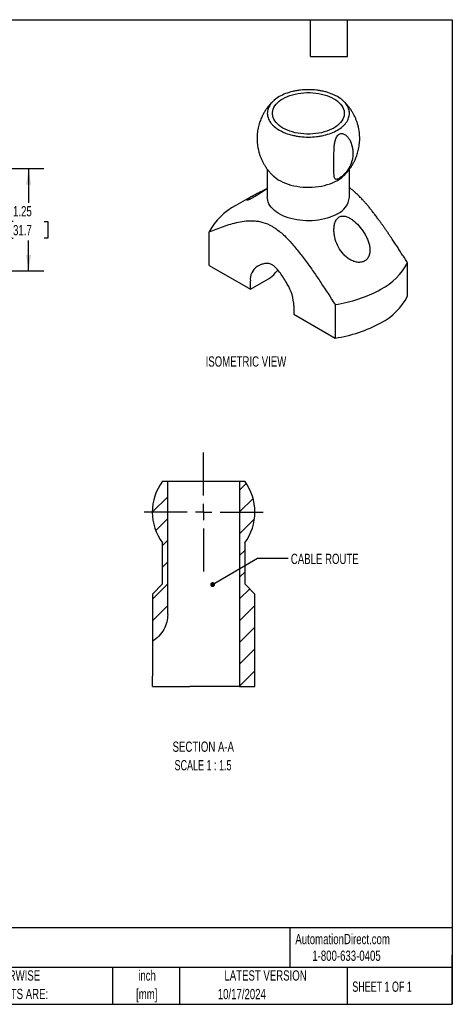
# Model space of a CAD drawing. Header units: inches. Extents: x 0.5 to 21.5, y 0.5 to 16.5.
# Tile 3 of 3: x 14.5 to 21.5, y 0.5 to 16.5. Entities that reach past the tile are written whole.
import ezdxf

# ---------------------------------------------------------------- set-up
doc = ezdxf.new("R2010")
doc.units = ezdxf.units.IN
doc.header["$LTSCALE"] = 2
doc.header["$MEASUREMENT"] = 0
doc.linetypes.add('CENTERX2', pattern=[0.8, 0.5, -0.1, 0.1, -0.1])
doc.layers.add('CENTER', color=40, linetype='CENTERX2')
doc.layers.add('DIMENSIONS', color=140, linetype='Continuous', lineweight=25)
doc.layers.add('TEXT', color=140, linetype='Continuous', lineweight=25)
doc.styles.add('SLDTEXTSTYLE0', font='TXT', dxfattribs={"width": 0.7})
doc.styles.add('SLDTEXTSTYLE1', font='TXT', dxfattribs={"width": 0.65})
doc.styles.add('SLDTEXTSTYLE2', font='TXT', dxfattribs={"width": 0.653846})
doc.dimstyles.new('SLDDIMSTYLE0', dxfattribs={"dimtxt": 0.169922, "dimasz": 0.26, "dimexe": 0, "dimexo": 0.0625, "dimgap": 0.04248, "dimtad": 0, "dimtih": 1, "dimtoh": 1, "dimlfac": 0.75, "dimrnd": 1e-09, "dimzin": 12, "dimdsep": 46, "dimtxsty": 'SLDTEXTSTYLE0', "dimsah": 1, "dimcen": 0.09, "dimadec": 0, "dimazin": 3, "dimtfac": 1, "dimtofl": 0, "dimtmove": 0, "dimatfit": 3, "dimfxl": 0, "dimfrac": 2, "dimtolj": 1, "dimtzin": 12, "dimarcsym": 0})
doc.dimstyles.new('SLDDIMSTYLE9', dxfattribs={"dimtxt": 0.18, "dimasz": 0.08, "dimexe": 0, "dimexo": 0.0625, "dimgap": 0, "dimtad": 0, "dimtih": 1, "dimtoh": 1, "dimdec": 0, "dimrnd": 1e-09, "dimzin": 0, "dimdsep": 46, "dimtxsty": 'Standard', "dimblk1": 'DOT', "dimblk2": 'DOT', "dimsah": 1, "dimcen": 0.09, "dimadec": 0, "dimazin": 0, "dimtfac": 0.08, "dimtdec": 0, "dimtofl": 0, "dimtmove": 0, "dimatfit": 3, "dimldrblk": 'DOT', "dimfxl": 0, "dimfrac": 2, "dimtolj": 1, "dimtzin": 0, "dimarcsym": 0})

# ---------------------------------------------------------------- blocks, each defined once
blk = doc.blocks.new('_D_9')
at = {"layer": 'DIMENSIONS'}
for p, q in [((13.104, 14.081), (14.872, 14.081)), ((14.622, 14.081), (14.622, 13.526)), ((14.37, 13.218), (14.313, 13.218)), ((14.313, 13.218), (14.313, 12.948)), ((14.875, 13.218), (14.932, 13.218)), ((14.932, 13.218), (14.932, 12.948)), ((14.313, 12.948), (14.37, 12.948)), ((14.622, 12.417), (14.622, 12.91)), ((14.932, 12.948), (14.875, 12.948)), ((13.104, 12.417), (14.872, 12.417))]:
    blk.add_line(p, q, dxfattribs=at)
for points in [[(14.622, 14.081), (14.582, 13.821), (14.662, 13.821)], [(14.622, 12.417), (14.662, 12.677), (14.582, 12.677)]]:
    blk.add_solid(points, dxfattribs=at)
at = {"layer": 'DIMENSIONS', "char_height": 0.1667, "attachment_point": 1, "style": 'SLDTEXTSTYLE0'}
for s, insert in [('1.25', (14.37, 13.471)), ('31.7', (14.37, 13.163))]:
    blk.add_mtext(s, dxfattribs=dict(at, insert=insert))
blk = doc.blocks.new('_Dot')
at = {"color": 0, "linetype": 'ByBlock', "lineweight": -2}
blk.add_line((-0.5, 0), (-1, 0), dxfattribs=at)
at = {"color": 0, "linetype": 'ByBlock', "const_width": 0.5}
blk.add_lwpolyline([(-0.25, 0, 1), (0.25, 0, 1)], format="xyb", close=True, dxfattribs=at)
blk = doc.blocks.new('SW_CENTERMARKSYMBOL_4')
at = {"layer": 'CENTER', "color": 0}
for p, q in [((0, 0.267), (0, 0.967)), ((-0.267, 0), (-0.967, 0)), ((0, 0), (-0.133, 0)), ((0, 0), (0, 0.133)), ((0, 0), (0, -0.133)), ((0, 0), (0.133, 0)), ((0.267, 0), (0.967, 0)), ((0, -0.267), (0, -0.967))]:
    blk.add_line(p, q, dxfattribs=at)

msp = doc.modelspace()

# ---------------------------------------------------------------- hatches: boundary and pattern name
at = {"layer": 'DIMENSIONS', "linetype": 'Continuous', "lineweight": 18}
h = msp.add_hatch(dxfattribs=at)
h.set_pattern_fill('ANSI31', color=256, scale=2, style=0)
edge = h.paths.add_edge_path(flags=0)
edge.add_line((16.796755, 7.998779), (16.796755, 7.332112))
edge.add_line((16.796755, 7.332112), (16.631422, 7.166779))
edge.add_line((16.631422, 7.166779), (16.631422, 6.399872))
edge.add_spline(control_points=[(16.631422, 6.399872), (16.785657, 6.489554), (16.880088, 6.677249), (16.880088, 6.832112)], knot_values=[0, 0, 0, 0, 1, 1, 1, 1], weights=[1, 1, 1, 1], degree=3, periodic=0)
edge.add_line((16.880088, 6.832112), (16.880088, 8.998779))
edge.add_line((16.880088, 8.998779), (16.796755, 8.998779))
edge.add_arc((17.463422, 8.498779), 0.833333, 143.1301024, 216.8698976)
h = msp.add_hatch(dxfattribs=at)
h.set_pattern_fill('ANSI31', color=256, scale=2, style=0)
edge = h.paths.add_edge_path(flags=0)
edge.add_line((18.130088, 7.332112), (18.130088, 7.998779))
edge.add_arc((17.463422, 8.498779), 0.833333, 323.1301024, 396.8698976)
edge.add_line((18.130088, 8.998779), (18.046755, 8.998779))
edge.add_line((18.046755, 8.998779), (18.046755, 5.665445))
edge.add_line((18.046755, 5.665445), (18.295422, 5.665445))
edge.add_line((18.295422, 5.665445), (18.295422, 7.166779))
edge.add_line((18.295422, 7.166779), (18.130088, 7.332112))

# ---------------------------------------------------------------- linework, layer by layer
for p, q in [((18.599211, 15.181939), (18.596893, 15.179753)), ((18.497232, 14.07017), (18.497232, 13.616902)), ((19.830565, 13.616902), (19.830565, 14.069835)), ((18.250317, 13.633691), (17.985387, 13.480701)), ((17.554421, 12.50588), (17.554421, 13.050241)), ((17.554421, 12.50588), (18.222033, 12.120477)), ((20.773376, 12.00612), (20.773376, 12.550481)), ((18.222033, 12.120477), (18.515718, 12.290017)), ((18.222033, 12.120477), (18.222033, 12.256567)), ((18.929139, 11.848363), (18.929139, 11.712272)), ((19.59675, 11.871229), (19.59675, 11.326869)), ((18.929139, 11.712272), (19.59675, 11.326869)), ((16.796755, 8.998779), (16.880088, 8.998779)), ((16.880088, 6.832112), (16.880088, 8.998779)), ((16.880088, 8.998779), (17.463422, 8.998779)), ((17.463422, 8.998779), (18.046755, 8.998779)), ((18.046755, 8.998779), (18.046755, 5.665445)), ((18.046755, 8.998779), (18.130088, 8.998779)), ((16.796755, 7.332112), (16.796755, 7.998779)), ((18.130088, 7.998779), (18.130088, 7.332112)), ((16.631422, 7.166779), (16.796755, 7.332112)), ((18.130088, 7.332112), (18.295422, 7.166779)), ((16.631422, 7.166779), (16.631422, 6.399872)), ((18.295422, 5.665445), (18.295422, 7.166779)), ((16.631422, 6.192186), (16.631422, 5.832112)), ((16.631422, 5.665445), (16.631422, 5.832112)), ((16.631422, 5.665445), (17.046755, 5.665445)), ((17.046755, 5.665445), (17.239063, 5.665445)), ((17.463422, 5.665445), (17.239063, 5.665445)), ((18.046755, 5.665445), (17.463422, 5.665445)), ((18.046755, 5.665445), (18.295422, 5.665445))]:
    msp.add_line(p, q)
at = {"flags": 128}
for points in [[(19.576378, 14.739684), (19.540907, 14.720834), (19.50286, 14.703738), (19.462498, 14.688516), (19.420097, 14.675269), (19.375945, 14.664089), (19.330345, 14.655051), (19.283608, 14.648219), (19.236053, 14.643638), (19.188005, 14.641339), (19.139793, 14.641339), (19.091745, 14.643638), (19.04419, 14.648219), (18.997453, 14.655051), (18.951852, 14.664089), (18.907701, 14.675269), (18.865299, 14.688516), (18.824937, 14.703738), (18.786891, 14.720834), (18.75142, 14.739684), (18.718766, 14.760161), (18.689154, 14.782125), (18.662784, 14.805425), (18.639837, 14.829903), (18.620471, 14.855391), (18.604816, 14.881716), (18.592981, 14.908696), (18.585045, 14.936149), (18.581064, 14.963887), (18.581064, 14.991719), (18.585045, 15.019457), (18.592981, 15.046909), (18.604816, 15.07389), (18.620471, 15.100215), (18.639837, 15.125703), (18.662784, 15.150181), (18.689154, 15.173481), (18.718766, 15.195445), (18.75142, 15.215922)], [(18.75142, 15.215922), (18.786891, 15.234772), (18.824937, 15.251867), (18.865299, 15.26709), (18.907701, 15.280337), (18.951852, 15.291517), (18.997453, 15.300555), (19.04419, 15.307387), (19.091745, 15.311968), (19.139793, 15.314266), (19.188005, 15.314266), (19.236053, 15.311968), (19.283608, 15.307387), (19.330345, 15.300555), (19.375945, 15.291517), (19.420097, 15.280337), (19.462498, 15.26709), (19.50286, 15.251867), (19.540907, 15.234772), (19.576378, 15.215922), (19.609031, 15.195445), (19.638644, 15.173481), (19.665014, 15.150181), (19.68796, 15.125703), (19.707327, 15.100215), (19.722981, 15.07389), (19.734817, 15.046909), (19.742752, 15.019457), (19.746734, 14.991719), (19.746734, 14.963887), (19.742752, 14.936149), (19.734817, 14.908696), (19.722981, 14.881716), (19.707327, 14.855391), (19.68796, 14.829903), (19.665014, 14.805425), (19.638644, 14.782125), (19.609031, 14.760161), (19.576378, 14.739684)], [(18.599052, 13.95684), (18.611366, 13.945916), (18.641542, 13.922131), (18.674784, 13.899749), (18.710896, 13.878902), (18.749667, 13.859712), (18.790868, 13.842292), (18.834259, 13.826743), (18.879584, 13.813157), (18.926577, 13.801615), (18.974963, 13.792183), (19.024458, 13.784916), (19.074772, 13.779859), (19.125608, 13.777039), (19.176669, 13.776474), (19.227655, 13.778168), (19.278267, 13.782109), (19.328207, 13.788276), (19.377184, 13.796631), (19.424909, 13.807126), (19.471102, 13.8197), (19.515492, 13.834277), (19.557819, 13.850774), (19.597834, 13.869093), (19.635303, 13.889126)], [(19.635303, 13.344766), (19.597834, 13.324732), (19.557819, 13.306414), (19.515492, 13.289917), (19.471102, 13.275339), (19.424909, 13.262766), (19.377184, 13.252271), (19.328207, 13.243915), (19.278267, 13.237749), (19.227655, 13.233807), (19.176669, 13.232114), (19.125608, 13.232679), (19.074772, 13.235498), (19.024458, 13.240556), (18.974963, 13.247822), (18.926577, 13.257254), (18.879584, 13.268797), (18.834259, 13.282382), (18.790868, 13.297931), (18.749667, 13.315352), (18.710896, 13.334542), (18.674784, 13.355389), (18.641542, 13.377771), (18.611366, 13.401556), (18.584432, 13.426605), (18.560898, 13.45277), (18.540904, 13.479899), (18.524565, 13.507832), (18.511978, 13.536404), (18.503217, 13.56545), (18.498333, 13.594797), (18.497232, 13.616902)]]:
    msp.add_lwpolyline(points, dxfattribs=at)
for centre, radius, start, end in [((19.375717, 14.345693), 0.525203, 299.6208794, 312.1985338), ((19.422168, 14.110135), 0.307037, 313.9611159, 322.1258192), ((19.494868, 13.65165), 0.337491, 294.5895483, 354.0903107), ((18.461008, 12.573555), 1.02427, 117.6682226, 152.2644861), ((18.471408, 12.281037), 0.250573, 124.2778785, 185.6044048), ((19.86679, 13.027167), 1.02427, 297.6682226, 332.2644861), ((18.35133, 12.589771), 0.34187, 298.7407389, 323.0399057), ((18.891712, 12.191351), 0.329543, 133.0826182, 144.1787892), ((18.201962, 11.822249), 0.727646, 2.056692, 31.7243783), ((19.294831, 14.017935), 2.167833, 278.0057486, 298.8970864), ((19.86679, 12.482806), 1.02427, 297.6682226, 332.2644861), ((19.294831, 13.473575), 2.167833, 278.0057486, 298.8970864), ((17.463422, 8.498779), 0.833333, 143.1301024, 216.8698976), ((17.463422, 8.498779), 0.833333, 323.1301024, 36.8698976)]:
    msp.add_arc(centre, radius, start, end)
for points, knots in [([(19.635303, 14.705667), (19.666444, 14.723644), (19.694008, 14.743084), (19.730211, 14.77435), (19.741415, 14.785126), (19.762056, 14.8074), (19.771508, 14.818936), (19.796579, 14.853895), (19.809176, 14.877882), (19.821954, 14.914875), (19.825193, 14.92742), (19.829505, 14.952669), (19.830566, 14.965257), (19.830565, 15.002914), (19.82635, 15.027878), (19.813556, 15.065106), (19.808193, 15.077468), (19.795526, 15.101573), (19.780877, 15.125202), (19.762324, 15.147889), (19.741793, 15.1701), (19.730471, 15.181022), (19.693925, 15.212611), (19.666341, 15.231997), (19.620262, 15.258634), (19.604113, 15.267103), (19.570189, 15.283196), (19.552509, 15.290766), (19.498157, 15.311741), (19.459882, 15.323571), (19.399393, 15.338071), (19.378595, 15.342377), (19.336693, 15.349724), (19.315565, 15.352779), (19.251665, 15.360135), (19.208382, 15.362643), (19.120393, 15.36268), (19.076981, 15.360199), (19.013086, 15.352894), (18.991971, 15.349857), (18.950115, 15.342555), (18.929291, 15.338264), (18.868684, 15.323793), (18.83038, 15.311985), (18.757918, 15.284103), (18.723635, 15.267916), (18.692494, 15.249939)], [0, 0, 0, 0, 0.0625, 0.0625, 0.09375, 0.09375, 0.125, 0.125, 0.1875, 0.1875, 0.21875, 0.21875, 0.25, 0.25, 0.3125, 0.3125, 0.34375, 0.34375, 0.375, 0.40625, 0.40625, 0.4375, 0.4375, 0.5, 0.5, 0.53125, 0.53125, 0.5625, 0.5625, 0.625, 0.625, 0.65625, 0.65625, 0.6875, 0.6875, 0.75, 0.75, 0.8125, 0.8125, 0.84375, 0.84375, 0.875, 0.875, 0.9375, 0.9375, 1, 1, 1, 1]), ([(18.692494, 15.249939), (18.661354, 15.231962), (18.633789, 15.212522), (18.597586, 15.181256), (18.586382, 15.17048), (18.565741, 15.148206), (18.556289, 15.13667), (18.531219, 15.101711), (18.518621, 15.077724), (18.505844, 15.040731), (18.502604, 15.028186), (18.498292, 15.002937), (18.497232, 14.990349), (18.497233, 14.952692), (18.501448, 14.927728), (18.514242, 14.8905), (18.519605, 14.878138), (18.532271, 14.854033), (18.54692, 14.830404), (18.565473, 14.807717), (18.586005, 14.785506), (18.597326, 14.774584), (18.633872, 14.742995), (18.661457, 14.723609), (18.707535, 14.696972), (18.723684, 14.688503), (18.757608, 14.67241), (18.775289, 14.66484), (18.829641, 14.643865), (18.867915, 14.632035), (18.928404, 14.617535), (18.949202, 14.613229), (18.991105, 14.605882), (19.012232, 14.602827), (19.076132, 14.595471), (19.119416, 14.592963), (19.207404, 14.592926), (19.250816, 14.595407), (19.314711, 14.602712), (19.335827, 14.605749), (19.377682, 14.613051), (19.398506, 14.617342), (19.459113, 14.631813), (19.497418, 14.643621), (19.56988, 14.671503), (19.604163, 14.68769), (19.635303, 14.705667)], [0, 0, 0, 0, 0.0625, 0.0625, 0.09375, 0.09375, 0.125, 0.125, 0.1875, 0.1875, 0.21875, 0.21875, 0.25, 0.25, 0.3125, 0.3125, 0.34375, 0.34375, 0.375, 0.40625, 0.40625, 0.4375, 0.4375, 0.5, 0.5, 0.53125, 0.53125, 0.5625, 0.5625, 0.625, 0.625, 0.65625, 0.65625, 0.6875, 0.6875, 0.75, 0.75, 0.8125, 0.8125, 0.84375, 0.84375, 0.875, 0.875, 0.9375, 0.9375, 1, 1, 1, 1]), ([(18.587095, 15.17051), (18.58277, 15.166486), (18.566564, 15.151409), (18.541227, 15.123856), (18.513069, 15.090571), (18.490255, 15.060438), (18.466675, 15.026824), (18.451745, 15.00203), (18.442191, 14.986165)], [0, 0, 0, 0, 0.07530813, 0.282198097, 0.476671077, 0.631108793, 0.763961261, 1, 1, 1, 1]), ([(19.885606, 14.1529), (19.894533, 14.16903), (19.907097, 14.191731), (19.92353, 14.226485), (19.936664, 14.256838), (19.950689, 14.293932), (19.963603, 14.333853), (19.975018, 14.376627), (19.984454, 14.421665), (19.991557, 14.468555), (19.996052, 14.516915), (19.997725, 14.56639), (19.996413, 14.616641), (19.991999, 14.667347), (19.984406, 14.718198), (19.97359, 14.768899), (19.959537, 14.819167), (19.942261, 14.86873), (19.921799, 14.91733), (19.898206, 14.964719), (19.871566, 15.010669), (19.841952, 15.054933), (19.809545, 15.097379), (19.774208, 15.137514), (19.747192, 15.165678), (19.731308, 15.17962), (19.728846, 15.181782)], [0, 0, 0, 0, 0.0491801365, 0.0692186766, 0.102572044, 0.1374191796, 0.1750158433, 0.2145013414, 0.2555156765, 0.2977588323, 0.3410019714, 0.3850630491, 0.429795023, 0.4750781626, 0.5208147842, 0.5669252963, 0.6133450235, 0.660021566, 0.7069125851, 0.7539839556, 0.801208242, 0.8485634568, 0.8960320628, 0.9436001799, 0.9912569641, 1, 1, 1, 1]), ([(18.442191, 14.986165), (18.433265, 14.970036), (18.420701, 14.947334), (18.404267, 14.91258), (18.391133, 14.882228), (18.377108, 14.845133), (18.364195, 14.805212), (18.352779, 14.762438), (18.343344, 14.717401), (18.336241, 14.67051), (18.331745, 14.62215), (18.330073, 14.572675), (18.331385, 14.522424), (18.335799, 14.471718), (18.343392, 14.420867), (18.354208, 14.370166), (18.36826, 14.319899), (18.385536, 14.270336), (18.405999, 14.221735), (18.429591, 14.174346), (18.456232, 14.128397), (18.485845, 14.084132), (18.518253, 14.041687), (18.553586, 14.001547), (18.580816, 13.973187), (18.596923, 13.959058), (18.599604, 13.956706)], [0, 0, 0, 0, 0.049142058, 0.069165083, 0.102492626, 0.137312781, 0.174880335, 0.214335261, 0.25531784, 0.297528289, 0.340737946, 0.384764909, 0.429462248, 0.474710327, 0.520411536, 0.566486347, 0.612870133, 0.659510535, 0.706365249, 0.753400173, 0.800587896, 0.847906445, 0.895338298, 0.942869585, 0.99048947, 1, 1, 1, 1]), ([(19.66453, 13.921636), (19.656334, 13.916904), (19.648839, 13.913286), (19.635083, 13.908075), (19.628913, 13.906538), (19.618164, 13.905399), (19.613486, 13.905784), (19.605515, 13.908076), (19.602165, 13.909973), (19.596392, 13.915015), (19.593969, 13.918181), (19.589913, 13.925437), (19.588262, 13.92954), (19.584119, 13.943068), (19.582418, 13.953744), (19.579021, 13.989555), (19.578941, 14.017718), (19.579056, 14.064902), (19.579171, 14.081538), (19.579345, 14.116187), (19.579404, 14.134098), (19.579404, 14.189515), (19.579096, 14.228741), (19.57894, 14.311826), (19.579034, 14.354684), (19.582421, 14.421369), (19.584132, 14.444081), (19.588299, 14.477884), (19.589959, 14.489141), (19.59403, 14.511611), (19.596455, 14.522871), (19.60223, 14.544799), (19.605582, 14.555519), (19.613567, 14.576323), (19.618246, 14.586464), (19.628955, 14.605039), (19.635089, 14.613658), (19.648855, 14.628539), (19.656349, 14.634689), (19.66453, 14.639413)], [0, 0, 0, 0, 0.03125, 0.03125, 0.0625, 0.0625, 0.09375, 0.09375, 0.125, 0.125, 0.15625, 0.15625, 0.1875, 0.1875, 0.25, 0.25, 0.375, 0.375, 0.4375, 0.4375, 0.5, 0.5, 0.625, 0.625, 0.75, 0.75, 0.8125, 0.8125, 0.84375, 0.84375, 0.875, 0.875, 0.90625, 0.90625, 0.9375, 0.9375, 0.96875, 0.96875, 1, 1, 1, 1]), ([(19.66453, 14.639413), (19.672726, 14.644144), (19.681193, 14.647202), (19.698589, 14.650311), (19.707428, 14.650307), (19.724589, 14.647745), (19.733064, 14.645169), (19.749108, 14.638215), (19.756765, 14.633832), (19.77144, 14.623651), (19.778475, 14.617822), (19.791641, 14.605307), (19.79782, 14.598591), (19.815297, 14.577365), (19.825576, 14.561737), (19.852602, 14.512286), (19.865217, 14.476887), (19.877889, 14.42232), (19.881047, 14.403794), (19.885233, 14.366628), (19.886258, 14.348093), (19.886253, 14.292678), (19.882199, 14.25597), (19.865184, 14.182798), (19.852475, 14.147222), (19.82557, 14.094114), (19.815218, 14.07639), (19.797676, 14.050308), (19.791479, 14.041671), (19.77829, 14.024464), (19.771265, 14.01586), (19.756614, 13.999056), (19.748963, 13.990818), (19.732913, 13.97467), (19.724452, 13.966712), (19.707369, 13.951817), (19.69858, 13.944729), (19.681174, 13.93195), (19.672712, 13.926359), (19.66453, 13.921636)], [0, 0, 0, 0, 0.03125, 0.03125, 0.0625, 0.0625, 0.09375, 0.09375, 0.125, 0.125, 0.15625, 0.15625, 0.1875, 0.1875, 0.25, 0.25, 0.375, 0.375, 0.4375, 0.4375, 0.5, 0.5, 0.625, 0.625, 0.75, 0.75, 0.8125, 0.8125, 0.84375, 0.84375, 0.875, 0.875, 0.90625, 0.90625, 0.9375, 0.9375, 0.96875, 0.96875, 1, 1, 1, 1]), ([(19.727711, 13.956299), (19.736426, 13.964347), (19.757066, 13.983404), (19.786608, 14.01517), (19.81472, 14.048502), (19.837545, 14.078626), (19.861122, 14.112241), (19.876053, 14.137035), (19.885606, 14.1529)], [0, 0, 0, 0, 0.1405517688, 0.3328441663, 0.5135956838, 0.6571367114, 0.7806154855, 1, 1, 1, 1]), ([(18.497232, 13.760066), (18.486488, 13.752414), (18.464597, 13.736826), (18.433123, 13.714744), (18.391368, 13.685974), (18.341675, 13.653102), (18.28692, 13.619536), (18.240842, 13.594147), (18.204133, 13.576758), (18.180216, 13.568146), (18.166953, 13.566305), (18.163474, 13.569553), (18.167891, 13.57689), (18.178858, 13.587166), (18.197639, 13.601133), (18.221715, 13.616881), (18.241709, 13.628632), (18.250317, 13.633691)], [0, 0, 0, 0, 0.045249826, 0.092189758, 0.139140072, 0.235569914, 0.332339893, 0.431442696, 0.518080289, 0.606974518, 0.673449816, 0.741602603, 0.794814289, 0.849429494, 0.902719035, 0.958120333, 1, 1, 1, 1]), ([(20.773376, 12.550481), (20.75813, 12.57449), (20.728141, 12.621717), (20.683625, 12.691154), (20.640388, 12.758051), (20.598405, 12.822398), (20.555783, 12.887076), (20.516516, 12.946003), (20.480416, 12.999562), (20.449245, 13.045326), (20.418702, 13.089666), (20.388778, 13.132584), (20.359464, 13.174087), (20.330754, 13.214184), (20.298756, 13.258233), (20.263521, 13.305849), (20.225036, 13.356592), (20.187368, 13.404921), (20.15046, 13.450865), (20.114247, 13.494465), (20.078657, 13.535769), (20.039198, 13.579734), (19.995795, 13.625586), (19.948242, 13.672181), (19.893636, 13.721885), (19.854069, 13.752111), (19.830565, 13.770066)], [0, 0, 0, 0, 0.053821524, 0.105870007, 0.156150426, 0.204669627, 0.251436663, 0.302978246, 0.33898531, 0.374042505, 0.408156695, 0.441336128, 0.473590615, 0.504931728, 0.535373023, 0.577548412, 0.618254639, 0.657543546, 0.695477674, 0.732131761, 0.767594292, 0.801969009, 0.848368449, 0.893043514, 0.936466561, 1, 1, 1, 1]), ([(18.250317, 13.633691), (18.260362, 13.639387), (18.280775, 13.650962), (18.315472, 13.669349), (18.352077, 13.688012), (18.390079, 13.706747), (18.428903, 13.725408), (18.461872, 13.740995), (18.480454, 13.749694), (18.486846, 13.752687)], [0, 0, 0, 0, 0.147332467, 0.299412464, 0.44665891, 0.597711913, 0.755111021, 0.915755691, 1, 1, 1, 1]), ([(20.077481, 12.578892), (20.060838, 12.569284), (20.042664, 12.56285), (20.013279, 12.557647), (20.0031, 12.556678), (19.982685, 12.556251), (19.972373, 12.556776), (19.951557, 12.559211), (19.940994, 12.561138), (19.920002, 12.566267), (19.90961, 12.569451), (19.878727, 12.580699), (19.858337, 12.590576), (19.819577, 12.613681), (19.801138, 12.626888), (19.765947, 12.656196), (19.749105, 12.672431), (19.702457, 12.723664), (19.675893, 12.761543), (19.631244, 12.84344), (19.613882, 12.886092), (19.594973, 12.952533), (19.58989, 12.975152), (19.582523, 13.020149), (19.580192, 13.042659), (19.578931, 13.076417), (19.578886, 13.087668), (19.579626, 13.110162), (19.580417, 13.121439), (19.584145, 13.15469), (19.588394, 13.176245), (19.598276, 13.207239), (19.602158, 13.217292), (19.611108, 13.236302), (19.616192, 13.245318), (19.627803, 13.262159), (19.63434, 13.26995), (19.648508, 13.283491), (19.656192, 13.289329), (19.66453, 13.294143)], [0, 0, 0, 0, 0.0625, 0.0625, 0.09375, 0.09375, 0.125, 0.125, 0.15625, 0.15625, 0.1875, 0.1875, 0.25, 0.25, 0.3125, 0.3125, 0.375, 0.375, 0.5, 0.5, 0.625, 0.625, 0.6875, 0.6875, 0.75, 0.75, 0.78125, 0.78125, 0.8125, 0.8125, 0.875, 0.875, 0.90625, 0.90625, 0.9375, 0.9375, 0.96875, 0.96875, 1, 1, 1, 1]), ([(19.66453, 13.294143), (19.67288, 13.298963), (19.681578, 13.302579), (19.699617, 13.307622), (19.709052, 13.309049), (19.737539, 13.310249), (19.756688, 13.307096), (19.794953, 13.295374), (19.813501, 13.286997), (19.849945, 13.266768), (19.867953, 13.254779), (19.919892, 13.215527), (19.952202, 13.184959), (20.013326, 13.116576), (20.041088, 13.079824), (20.078181, 13.021085), (20.08985, 13.00073), (20.110945, 12.959538), (20.120412, 12.938665), (20.136938, 12.896279), (20.144029, 12.874664), (20.155165, 12.831078), (20.159132, 12.809468), (20.162318, 12.777314), (20.162917, 12.76664), (20.163076, 12.745382), (20.162628, 12.734813), (20.159607, 12.703985), (20.155398, 12.684353), (20.141645, 12.647215), (20.132341, 12.630445), (20.108711, 12.601155), (20.094143, 12.588511), (20.077481, 12.578892)], [0, 0, 0, 0, 0.03125, 0.03125, 0.0625, 0.0625, 0.125, 0.125, 0.1875, 0.1875, 0.25, 0.25, 0.375, 0.375, 0.5, 0.5, 0.5625, 0.5625, 0.625, 0.625, 0.6875, 0.6875, 0.75, 0.75, 0.78125, 0.78125, 0.8125, 0.8125, 0.875, 0.875, 0.9375, 0.9375, 1, 1, 1, 1]), ([(17.554421, 13.050241), (17.630182, 13.08231), (17.706764, 13.112739), (17.823993, 13.15367), (17.86347, 13.166513), (17.943586, 13.189874), (17.984202, 13.20039), (18.066738, 13.217839), (18.108689, 13.2248), (18.194728, 13.233211), (18.238803, 13.234692), (18.307517, 13.230202), (18.330864, 13.227571), (18.378686, 13.219369), (18.402782, 13.213855), (18.475713, 13.192364), (18.525202, 13.171378), (18.588401, 13.134872), (18.601159, 13.127026), (18.626449, 13.110533), (18.639001, 13.101879), (18.676394, 13.074769), (18.700973, 13.055163), (18.749528, 13.013309), (18.773505, 12.991063), (18.820952, 12.944356), (18.844515, 12.919791), (18.913598, 12.844448), (18.957748, 12.791906), (19.043771, 12.68406), (19.085629, 12.628736), (19.167882, 12.516313), (19.20827, 12.459205), (19.28806, 12.343792), (19.327466, 12.285471), (19.444597, 12.109325), (19.52109, 11.990612), (19.59675, 11.871229)], [0, 0, 0, 0, 0.125, 0.125, 0.1875, 0.1875, 0.25, 0.25, 0.3125, 0.3125, 0.375, 0.375, 0.40625, 0.40625, 0.4375, 0.4375, 0.5, 0.5, 0.515625, 0.515625, 0.53125, 0.53125, 0.5625, 0.5625, 0.59375, 0.59375, 0.625, 0.625, 0.6875, 0.6875, 0.75, 0.75, 0.8125, 0.8125, 0.875, 0.875, 1, 1, 1, 1]), ([(18.820888, 12.204869), (18.803309, 12.234575), (18.785474, 12.264089), (18.748689, 12.322277), (18.729689, 12.351058), (18.68976, 12.406494), (18.668984, 12.433057), (18.635186, 12.469157), (18.623532, 12.480444), (18.605755, 12.495397), (18.59976, 12.500071), (18.587618, 12.508717), (18.58143, 12.512702), (18.563078, 12.523259), (18.551036, 12.528496), (18.527281, 12.53589), (18.515565, 12.538028), (18.493203, 12.539916), (18.482421, 12.539715), (18.461408, 12.537731), (18.45115, 12.535934), (18.421202, 12.528894), (18.402329, 12.522074), (18.365633, 12.506391), (18.347829, 12.497491), (18.330281, 12.488093)], [0, 0, 0, 0, 0.125, 0.125, 0.25, 0.25, 0.375, 0.375, 0.4375, 0.4375, 0.46875, 0.46875, 0.5, 0.5, 0.5625, 0.5625, 0.625, 0.625, 0.6875, 0.6875, 0.75, 0.75, 0.875, 0.875, 1, 1, 1, 1]), ([(16.880088, 6.832112), (16.880088, 6.793396), (16.875542, 6.752751), (16.855295, 6.671019), (16.839559, 6.629965), (16.796682, 6.552064), (16.769537, 6.515273), (16.706166, 6.450365), (16.66998, 6.422292), (16.631422, 6.399872)], [0, 0, 0, 0, 0.25, 0.25, 0.5, 0.5, 0.75, 0.75, 1, 1, 1, 1]), ([(16.631422, 6.399872), (16.631422, 6.399872), (16.631422, 6.397796), (16.631422, 6.390096), (16.631422, 6.384443), (16.631422, 6.364216), (16.631422, 6.346286), (16.631422, 6.306536), (16.631422, 6.284824), (16.631422, 6.239635), (16.631422, 6.216127), (16.631422, 6.192189)], [0, 0, 0, 0, 0.125, 0.125, 0.25, 0.25, 0.5, 0.5, 0.75, 0.75, 1, 1, 1, 1])]:
    msp.add_open_spline(points, degree=3, knots=knots)
at = {"layer": 'TEXT'}
for p, q in [((0.5, 16.5), (21.5, 16.5)), ((19.2, 15.9), (19.2, 16.5)), ((19.8, 15.9), (19.8, 16.5)), ((21.5, 16.5), (21.5, 0.5)), ((19.2, 15.9), (19.8, 15.9)), ((21.5, 1.742213), (0.5, 1.742213)), ((18.864203, 1.742213), (18.864203, 1.1)), ((21.5, 0.5), (21.5, 1.3)), ((21.5, 1.1), (0.5, 1.1)), ((15.986166, 1.1), (15.986166, 0.5)), ((17.071819, 1.1), (17.071819, 0.5)), ((19.79124, 1.1), (19.79124, 0.5)), ((0.5, 0.5), (21.5, 0.5))]:
    msp.add_line(p, q, dxfattribs=at)

# ---------------------------------------------------------------- block references
at = {"layer": 'CENTER'}
msp.add_blockref('SW_CENTERMARKSYMBOL_4', (17.463422, 8.498779), dxfattribs=at)

# ---------------------------------------------------------------- texts
at = {"color": 179, "linetype": 'Continuous', "lineweight": 18, "char_height": 0.16666667, "attachment_point": 1, "style": 'SLDTEXTSTYLE0'}
for s, insert in [('AutomationDirect.com', (18.952359, 1.643821)), ('1-800-633-0405', (19.227683, 1.372994))]:
    msp.add_mtext(s, dxfattribs=dict(at, insert=insert))
at = {"layer": 'DIMENSIONS', "char_height": 0.16666667}
for s, insert, attachment_point, style in [('CABLE ROUTE', (18.879931, 7.821709), 1, 'SLDTEXTSTYLE0'), ('SECTION A-A', (17.458139, 4.769772), 2, 'SLDTEXTSTYLE0'), ('SCALE 1 : 1.5', (17.453779, 4.468809), 2, 'SLDTEXTSTYLE2')]:
    msp.add_mtext(s, dxfattribs=dict(at, insert=insert, attachment_point=attachment_point, style=style))
at = {"layer": 'TEXT'}
for s, insert, char_height, attachment_point, style in [('ISOMETRIC VIEW', (17.496222, 11.029417), 0.16666667, 1, 'SLDTEXTSTYLE0'), ('UNLESS OTHERWISE', (13.197473, 1.052283), 0.16666667, 1, 'SLDTEXTSTYLE0'), ('inch', (16.545197, 1.05207), 0.1666667, 2, 'SLDTEXTSTYLE0'), ('LATEST VERSION', (18.468672, 1.052283), 0.16666667, 2, 'SLDTEXTSTYLE0'), ('SHEET 1 OF 1', (19.877267, 0.870196), 0.16666667, 1, 'SLDTEXTSTYLE1'), ('SPECIFIED UNITS ARE:', (13.197473, 0.751321), 0.16666667, 1, 'SLDTEXTSTYLE0'), ('[mm]', (16.539603, 0.751108), 0.1666667, 2, 'SLDTEXTSTYLE0'), ('10/17/2024', (18.083761, 0.7502), 0.1666667, 2, 'SLDTEXTSTYLE0')]:
    msp.add_mtext(s, dxfattribs=dict(at, insert=insert, char_height=char_height, attachment_point=attachment_point, style=style))

# ---------------------------------------------------------------- dimensions: what is measured, and where the dimension line sits
at = {"layer": 'DIMENSIONS'}
dim = msp.add_linear_dim(base=(14.62233, 14.080532), p1=(13.003975, 12.416532), p2=(13.003975, 14.080532), angle=90, dimstyle='SLDDIMSTYLE0', dxfattribs=at)
dim.commit()
dim.dimension.update_dxf_attribs({"geometry": '_D_9', "text_midpoint": (14.62233, 13.218262), "dimtype": 160})

# ---------------------------------------------------------------- leaders
msp.add_leader([(17.609707, 7.320997), (18.336917, 7.747387), (18.836917, 7.747387)], dimstyle='SLDDIMSTYLE9', dxfattribs=at)

doc.saveas('drawing.dxf')
